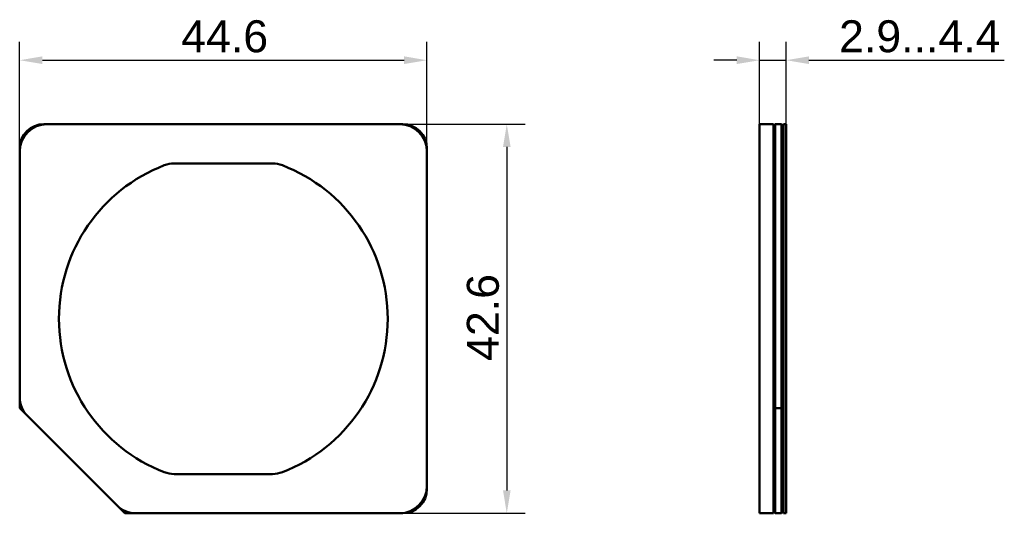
# Model space of a CAD drawing. Header units: millimetres. Extents: x 41 to 149, y 61 to 115.
import ezdxf

# ---------------------------------------------------------------- set-up
doc = ezdxf.new("R2010")
doc.units = ezdxf.units.MM
doc.layers.add('Bemaßungen(DIN)', color=179, linetype='Continuous', lineweight=25)
doc.layers.add('Sichtbare Kanten(DIN)', color=179, linetype='Continuous', lineweight=50)
doc.styles.add('STANDARD-BSI~0', font='arial.ttf')
doc.dimstyles.new('Katalogzeichnungen', dxfattribs={"dimtxt": 3.5, "dimasz": 2.5, "dimexe": 2, "dimexo": 0, "dimgap": 0.8, "dimtad": 1, "dimrnd": 1e-08, "dimdsep": 46, "dimtxsty": 'STANDARD-BSI~0', "dimcen": 0.09, "dimdle": 10, "dimclrd": 250, "dimclre": 250, "dimclrt": 250, "dimazin": 2, "dimtfac": 1, "dimtmove": 0, "dimatfit": 3, "dimfxl": 1, "dimtolj": 1, "dimtzin": 0, "dimlwd": 25, "dimlwe": 25, "dimarcsym": 0})

# ---------------------------------------------------------------- blocks, each defined once
blk = doc.blocks.new('*D4')
at = {"layer": 'Bemaßungen(DIN)', "color": 250, "linetype": 'Continuous', "lineweight": 25}
for p, q in [((40.89, 100.59), (40.89, 112.59)), ((85.49, 100.59), (85.49, 112.59)), ((43.39, 110.59), (82.99, 110.59))]:
    blk.add_line(p, q, dxfattribs=at)
at = {"layer": 'Bemaßungen(DIN)', "color": 250, "linetype": 'Continuous'}
for points in [[(43.39, 111.01), (43.39, 110.17), (40.89, 110.59)], [(82.99, 111.01), (82.99, 110.17), (85.49, 110.59)]]:
    blk.add_solid(points, dxfattribs=at)
at = {"layer": 'Defpoints', "color": 0, "linetype": 'Continuous'}
for p in [(85.49, 110.59), (40.89, 100.59), (85.49, 100.59)]:
    blk.add_point(p, dxfattribs=at)
at = {"layer": 'Bemaßungen(DIN)', "color": 250, "linetype": 'Continuous', "lineweight": 25, "insert": (58.58, 114.96), "char_height": 3.5, "attachment_point": 1, "style": 'STANDARD-BSI~0'}
blk.add_mtext('\\A1;44.6', dxfattribs=at)
blk = doc.blocks.new('*D5')
at = {"layer": 'Bemaßungen(DIN)', "color": 250, "linetype": 'Continuous', "lineweight": 25}
for p, q in [((82.49, 103.59), (96.23, 103.59)), ((94.23, 101.09), (94.23, 63.49)), ((82.49, 60.99), (96.23, 60.99))]:
    blk.add_line(p, q, dxfattribs=at)
at = {"layer": 'Bemaßungen(DIN)', "color": 250, "linetype": 'Continuous'}
for points in [[(93.82, 101.09), (94.65, 101.09), (94.23, 103.59)], [(93.82, 63.49), (94.65, 63.49), (94.23, 60.99)]]:
    blk.add_solid(points, dxfattribs=at)
at = {"layer": 'Defpoints', "color": 0, "linetype": 'Continuous'}
for p in [(82.49, 103.59), (82.49, 60.99), (94.23, 60.99)]:
    blk.add_point(p, dxfattribs=at)
at = {"layer": 'Bemaßungen(DIN)', "color": 250, "linetype": 'Continuous', "lineweight": 25, "insert": (89.86, 77.67), "char_height": 3.5, "attachment_point": 1, "rotation": 90, "style": 'STANDARD-BSI~0'}
blk.add_mtext('\\A1;42.6', dxfattribs=at)
blk = doc.blocks.new('*D6')
at = {"layer": 'Bemaßungen(DIN)', "color": 250, "linetype": 'Continuous', "lineweight": 25}
for p, q in [((121.92, 103.59), (121.92, 112.59)), ((124.82, 103.59), (124.82, 112.59)), ((119.42, 110.59), (116.92, 110.59)), ((121.92, 110.59), (124.82, 110.59)), ((127.32, 110.59), (148.71, 110.59))]:
    blk.add_line(p, q, dxfattribs=at)
at = {"layer": 'Bemaßungen(DIN)', "color": 250, "linetype": 'Continuous'}
for points in [[(119.42, 111.01), (119.42, 110.17), (121.92, 110.59)], [(127.32, 111.01), (127.32, 110.17), (124.82, 110.59)]]:
    blk.add_solid(points, dxfattribs=at)
at = {"layer": 'Defpoints', "color": 0, "linetype": 'Continuous'}
for p in [(124.82, 110.59), (121.92, 103.59), (124.82, 103.59)]:
    blk.add_point(p, dxfattribs=at)
at = {"layer": 'Bemaßungen(DIN)', "color": 250, "linetype": 'Continuous', "lineweight": 25, "insert": (130.62, 114.96), "char_height": 3.5, "attachment_point": 1, "style": 'STANDARD-BSI~0'}
blk.add_mtext('\\A1;\\fArial|b0|i0;\\H3.5000;2.9...4.4', dxfattribs=at)

msp = doc.modelspace()

# ---------------------------------------------------------------- linework, layer by layer
at = {"layer": 'Sichtbare Kanten(DIN)'}
for p, q in [((43.893, 103.588), (43.543, 103.588)), ((82.493, 103.588), (43.893, 103.588)), ((82.843, 103.588), (82.493, 103.588)), ((123.422, 103.588), (121.922, 103.588)), ((121.922, 100.588), (121.922, 103.588)), ((123.422, 103.588), (123.422, 100.588)), ((123.422, 103.388), (123.622, 103.588)), ((123.622, 103.588), (123.622, 100.938)), ((124.322, 103.588), (123.622, 103.588)), ((124.322, 100.938), (124.322, 103.588)), ((124.322, 103.588), (124.522, 103.388)), ((124.822, 103.588), (124.522, 103.588)), ((124.522, 100.588), (124.522, 103.588)), ((124.822, 103.588), (124.822, 100.588)), ((40.893, 100.938), (40.893, 100.588)), ((40.893, 100.588), (40.893, 73.731)), ((85.493, 100.588), (85.493, 100.938)), ((85.493, 63.988), (85.493, 100.588)), ((121.922, 100.588), (121.922, 73.731)), ((123.422, 100.588), (123.422, 73.731)), ((123.622, 72.488), (123.622, 100.938)), ((124.322, 100.938), (124.322, 72.488)), ((124.522, 100.588), (124.522, 73.731)), ((124.822, 100.588), (124.822, 73.731)), ((57.808, 99.288), (68.578, 99.288)), ((40.893, 73.731), (40.893, 72.488)), ((121.922, 71.61), (121.922, 73.731)), ((123.422, 73.731), (123.422, 72.654)), ((124.522, 72.654), (124.522, 73.731)), ((124.822, 73.731), (124.822, 71.61)), ((41.093, 72.571), (40.893, 72.488)), ((40.893, 72.488), (41.772, 71.61)), ((41.093, 72.571), (41.093, 72.654)), ((41.151, 72.513), (41.093, 72.571)), ((123.422, 72.654), (123.422, 72.571)), ((123.422, 72.571), (123.422, 72.513)), ((123.622, 72.488), (123.422, 72.571)), ((123.422, 72.513), (123.422, 71.61)), ((123.622, 60.988), (123.622, 72.488)), ((124.322, 72.488), (123.622, 72.488)), ((124.522, 72.571), (124.322, 72.488)), ((124.322, 72.488), (124.322, 60.988)), ((124.522, 72.571), (124.522, 72.654)), ((124.522, 72.513), (124.522, 72.571)), ((124.522, 71.61), (124.522, 72.513)), ((51.514, 61.867), (41.772, 71.61)), ((121.922, 71.61), (121.922, 61.867)), ((123.422, 61.867), (123.422, 71.61)), ((124.522, 71.61), (124.522, 61.867)), ((124.822, 61.867), (124.822, 71.61)), ((68.578, 65.288), (57.808, 65.288)), ((85.493, 63.638), (85.493, 63.988)), ((51.514, 61.867), (52.393, 60.988)), ((121.922, 60.988), (121.922, 61.867)), ((123.422, 61.867), (123.422, 61.247)), ((124.522, 61.247), (124.522, 61.867)), ((124.822, 61.867), (124.822, 60.988)), ((52.476, 61.188), (52.393, 60.988)), ((52.393, 60.988), (53.636, 60.988)), ((52.476, 61.188), (52.417, 61.247)), ((52.559, 61.188), (52.476, 61.188)), ((53.636, 60.988), (82.493, 60.988)), ((82.493, 60.988), (82.843, 60.988)), ((121.922, 60.988), (123.422, 60.988)), ((123.422, 61.247), (123.422, 61.188)), ((123.422, 61.188), (123.422, 60.988)), ((123.622, 60.988), (123.422, 61.188)), ((123.622, 60.988), (124.322, 60.988)), ((124.522, 61.188), (124.322, 60.988)), ((124.522, 61.188), (124.522, 61.247)), ((124.522, 60.988), (124.522, 61.188)), ((124.522, 60.988), (124.822, 60.988))]:
    msp.add_line(p, q, dxfattribs=at)
for centre, radius, start, end in [((43.893, 100.588), 3, 90, 180), ((43.543, 100.938), 2.65, 90, 180), ((82.493, 100.588), 3, 0, 90), ((82.843, 100.938), 2.65, 0, 90), ((57.808, 96.288), 3, 90, 111.03947), ((68.578, 96.288), 3, 68.96053, 90), ((63.193, 82.288), 18, 111.03947, 248.96053), ((63.193, 82.288), 18, 291.03947, 68.96053), ((43.893, 73.731), 3, 180, 225), ((57.808, 68.288), 3, 248.96053, 270), ((68.578, 68.288), 3, 270, 291.03947), ((82.493, 63.988), 3, 270, 0), ((82.843, 63.638), 2.65, 270, 0), ((53.636, 63.988), 3, 225, 270)]:
    msp.add_arc(centre, radius, start, end, dxfattribs=at)

# ---------------------------------------------------------------- dimensions: what is measured, and where the dimension line sits
at = {"layer": 'Bemaßungen(DIN)', "color": 250, "linetype": 'Continuous', "lineweight": 25}
for base, p1, p2, angle, picture, middle in [((85.493, 110.588), (40.893, 100.588), (85.493, 100.588), 180, '*D4', (63.193, 110.588)), ((94.235, 60.988), (82.493, 103.588), (82.493, 60.988), 90, '*D5', (94.235, 82.288))]:
    dim = msp.add_linear_dim(base=base, p1=p1, p2=p2, angle=angle, dimstyle='Katalogzeichnungen', override={"dimgap": 0.8, "dimdec": 2, "dimtol": 0, "dimlim": 0, "dimtp": 0, "dimtm": 0, "dimtdec": 2, "dimtofl": 0, "dimatfit": 1}, dxfattribs=at)
    dim.commit()
    dim.dimension.update_dxf_attribs({"geometry": picture, "text_midpoint": middle, "dimtype": 160})
dim = msp.add_linear_dim(base=(124.822, 110.588), p1=(121.922, 103.588), p2=(124.822, 103.588), angle=180, text='\\fArial|b0|i0;\\H3.5000;<>...4.4', dimstyle='Katalogzeichnungen', override={"dimgap": 0.8, "dimdec": 1, "dimtol": 0, "dimlim": 0, "dimtp": 0, "dimtm": 0, "dimtdec": 2, "dimtofl": 1, "dimatfit": 1}, dxfattribs=at)
dim.commit()
dim.dimension.update_dxf_attribs({"geometry": '*D6', "text_midpoint": (139.267, 110.588), "dimtype": 160})

doc.saveas('drawing.dxf')
